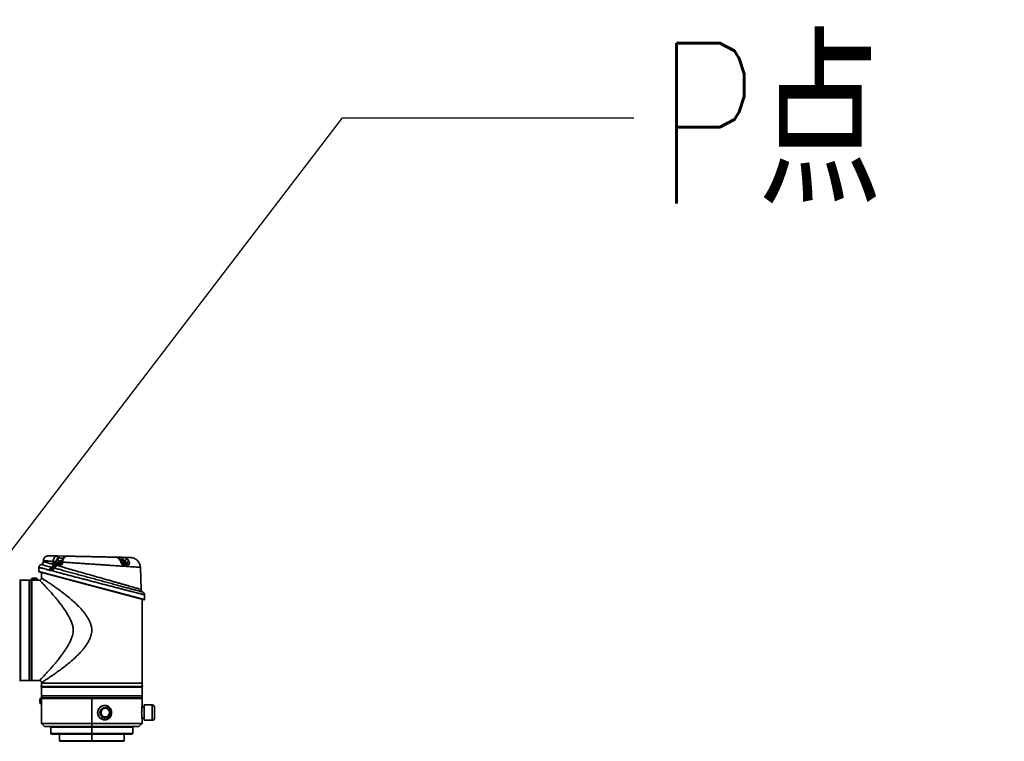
# Model space of a CAD drawing. Header units: millimetres. Extents: x 7 to 353, y 110 to 285.
# Tile 29 of 30: x 331 to 353, y 158 to 174. Entities that reach past the tile are written whole.
import ezdxf

# ---------------------------------------------------------------- set-up
doc = ezdxf.new("R2010")
doc.units = ezdxf.units.MM
doc.layers.add('10', color=7, linetype='Continuous')
doc.styles.add('SLDTEXTSTYLE1', font='TXT', dxfattribs={"width": 0.7, "bigfont": 'bigfont'})
doc.dimstyles.new('SLDDIMSTYLE2', dxfattribs={"dimtxt": 0.18, "dimasz": 0.5, "dimexe": 0, "dimexo": 0.0625, "dimgap": 0, "dimtad": 0, "dimtih": 1, "dimtoh": 1, "dimdec": 0, "dimrnd": 1e-09, "dimzin": 0, "dimdsep": 46, "dimtxsty": 'Standard', "dimblk1": 'DOT', "dimblk2": 'DOT', "dimsah": 1, "dimcen": 0.09, "dimadec": 0, "dimazin": 0, "dimtfac": 0.5, "dimtdec": 0, "dimtofl": 0, "dimtmove": 0, "dimatfit": 3, "dimldrblk": 'DOT', "dimfxl": 0, "dimfrac": 2, "dimtolj": 1, "dimtzin": 0, "dimarcsym": 0})

# ---------------------------------------------------------------- blocks, each defined once
blk = doc.blocks.new('_Dot')
at = {"color": 0, "linetype": 'ByBlock', "lineweight": -2}
blk.add_line((-0.5, 0), (-1, 0), dxfattribs=at)
at = {"color": 0, "linetype": 'ByBlock', "const_width": 0.5}
blk.add_lwpolyline([(-0.25, 0, 1), (0.25, 0, 1)], format="xyb", close=True, dxfattribs=at)

msp = doc.modelspace()

# ---------------------------------------------------------------- linework, layer by layer
at = {"color": 7, "linetype": 'Continuous', "lineweight": 35}
for p, q in [((332.311003, 161.873944), (332.519509, 161.869512)), ((332.004907, 161.770144), (332.004215, 161.750338)), ((332.216608, 161.724423), (332.217015, 161.754048)), ((332.252177, 161.673641), (332.288898, 161.669495)), ((332.284326, 161.753276), (332.283902, 161.723643)), ((332.283902, 161.723643), (332.328571, 161.723643)), ((332.286038, 161.712657), (332.405079, 161.712657)), ((332.376207, 161.669495), (332.288898, 161.669495)), ((332.33713, 161.830011), (332.327284, 161.827973)), ((332.328571, 161.723643), (332.327284, 161.827973)), ((332.328571, 161.723643), (332.334503, 161.723643)), ((332.404068, 161.716682), (332.32947, 161.716682)), ((332.333569, 161.719366), (332.395996, 161.719366)), ((332.334503, 161.754857), (332.334503, 161.719366)), ((332.407755, 161.754857), (332.334503, 161.754857)), ((332.359475, 161.762921), (332.359372, 161.763098)), ((332.38817, 161.762921), (332.38817, 161.76657)), ((332.395996, 161.719366), (332.405069, 161.719366)), ((332.403823, 161.76657), (332.403823, 161.762921)), ((332.406261, 161.739437), (332.405682, 161.724605)), ((332.424034, 161.739249), (332.423444, 161.724423)), ((333.595262, 161.846648), (333.72538, 161.843883)), ((333.724193, 161.754857), (333.699963, 161.754857)), ((333.716367, 161.762921), (333.716367, 161.76657)), ((333.718852, 161.719366), (333.78662, 161.719366)), ((333.722747, 161.712657), (333.825254, 161.712657)), ((333.785687, 161.754857), (333.724193, 161.754857)), ((333.790719, 161.716682), (333.724193, 161.716682)), ((333.73202, 161.76657), (333.73202, 161.762921)), ((333.760817, 161.763098), (333.760715, 161.762921)), ((333.784106, 161.755523), (333.784243, 161.766625)), ((333.812582, 161.723643), (333.784243, 161.766625)), ((333.785687, 161.719366), (333.785687, 161.754857)), ((333.785687, 161.723643), (333.812582, 161.723643)), ((333.837785, 161.801682), (333.874495, 161.747124)), ((331.908485, 161.623993), (331.908485, 161.536044)), ((331.908485, 161.536044), (334.211705, 160.923691)), ((334.200445, 160.915051), (331.915114, 161.527404)), ((331.964388, 161.514201), (331.964388, 161.392791)), ((332.204938, 161.546257), (332.167152, 161.55595)), ((332.181989, 161.626938), (332.210277, 161.619075)), ((332.210277, 161.619075), (332.247408, 161.609047)), ((334.137176, 161.143201), (334.120373, 161.624377)), ((331.50598, 161.348069), (331.499448, 161.354601)), ((331.499448, 159.150123), (331.499448, 161.354601)), ((331.69158, 161.348069), (331.50598, 161.348069)), ((331.50598, 159.156655), (331.50598, 161.348069)), ((331.69158, 159.156655), (331.69158, 161.348069)), ((331.696052, 161.303346), (331.69158, 161.303346)), ((331.740775, 161.348069), (331.696052, 161.348069)), ((331.696052, 161.347779), (331.696052, 161.348069)), ((331.696052, 159.156655), (331.696052, 161.347779)), ((331.740775, 161.347779), (331.740775, 161.348069)), ((331.740775, 159.156655), (331.740775, 161.347779)), ((331.741853, 161.343596), (331.740775, 161.343596)), ((331.746365, 161.379088), (331.746365, 161.344981)), ((331.807859, 161.379088), (331.746365, 161.379088)), ((331.807859, 161.346013), (331.751955, 161.346013)), ((331.751955, 161.346013), (331.751955, 159.156655)), ((331.771337, 161.387152), (331.771235, 161.387328)), ((331.800032, 161.387152), (331.800032, 161.3908)), ((331.869352, 161.379088), (331.807859, 161.379088)), ((331.815685, 161.3908), (331.815685, 161.387152)), ((331.844483, 161.387328), (331.844381, 161.387152)), ((331.869352, 161.347743), (331.869352, 161.379088)), ((331.919666, 161.348069), (331.874086, 161.348069)), ((334.170701, 161.086444), (334.170735, 161.086435)), ((334.211403, 161.025415), (334.211557, 161.025375)), ((334.211705, 160.923691), (334.211705, 161.025415)), ((334.155801, 159.097556), (334.155801, 160.927014)), ((331.499448, 159.150123), (331.50598, 159.156655)), ((331.50598, 159.156655), (331.69158, 159.156655)), ((331.69158, 159.201378), (331.696052, 159.201378)), ((331.696052, 159.156655), (331.740775, 159.156655)), ((331.751955, 159.156655), (331.919666, 159.156655)), ((331.964388, 159.111933), (331.964388, 159.097556)), ((331.964388, 159.097556), (334.155801, 159.097556)), ((331.954974, 159.028681), (334.165216, 159.028681)), ((331.957856, 159.017839), (331.964388, 159.011307)), ((331.957856, 159.017839), (334.162334, 159.017839)), ((331.964388, 159.011307), (331.964388, 158.825707)), ((331.964388, 159.011307), (334.155801, 159.011307)), ((334.155801, 159.011307), (334.162334, 159.017839)), ((334.155801, 158.825707), (334.155801, 159.011307)), ((331.928365, 158.717255), (331.932014, 158.717255)), ((331.932014, 158.701602), (331.928365, 158.701602)), ((331.931837, 158.746052), (331.932014, 158.74595)), ((331.931837, 158.709428), (331.940077, 158.709428)), ((331.932014, 158.672906), (331.931837, 158.672804)), ((331.940077, 158.770922), (331.940077, 158.709428)), ((331.940077, 158.770922), (331.972792, 158.770922)), ((331.940077, 158.709428), (331.940077, 158.647934)), ((331.940077, 158.647934), (331.965428, 158.647934)), ((331.964388, 158.825707), (334.155801, 158.825707)), ((331.964388, 158.821235), (331.964388, 158.776512)), ((331.964388, 158.821235), (334.155801, 158.821235)), ((331.964388, 158.776512), (334.155801, 158.776512)), ((333.060095, 158.765332), (331.967187, 158.765332)), ((331.967187, 158.765332), (331.967187, 158.709428)), ((332.009111, 158.825707), (332.009111, 158.821235)), ((333.060095, 158.776512), (333.060095, 158.765332)), ((333.060095, 158.765332), (333.060095, 158.217478)), ((334.155801, 158.765332), (333.060095, 158.765332)), ((334.111079, 158.821235), (334.111079, 158.825707)), ((334.155801, 158.765332), (334.144621, 158.776512)), ((334.155801, 158.776512), (334.155801, 158.821235)), ((334.155801, 158.590913), (334.155801, 158.765332)), ((331.964388, 158.631163), (331.964388, 158.217478)), ((333.339341, 158.611038), (333.338476, 158.611038)), ((333.347736, 158.558489), (333.347446, 158.558489)), ((333.353523, 158.551781), (333.347446, 158.551781)), ((333.394843, 158.545875), (333.395133, 158.545875)), ((333.399983, 158.555208), (333.41126, 158.591112)), ((333.49301, 158.456745), (333.490173, 158.456745)), ((334.200524, 158.577125), (334.15424, 158.577125)), ((334.379415, 158.624455), (334.200524, 158.624455)), ((334.200524, 158.624455), (334.200524, 158.289035)), ((334.379415, 158.289035), (334.379415, 158.624455)), ((334.424138, 158.579732), (334.424138, 158.333757)), ((331.964388, 158.217478), (332.031472, 158.150394)), ((331.964388, 158.217478), (333.060095, 158.217478)), ((333.060095, 158.217478), (334.155801, 158.217478)), ((333.060095, 158.150394), (333.060095, 158.217478)), ((333.267464, 158.321581), (333.266599, 158.321581)), ((333.295263, 158.358282), (333.268354, 158.322378)), ((333.303175, 158.373492), (333.303464, 158.373492)), ((333.338476, 158.302451), (333.339341, 158.302451)), ((333.347446, 158.361709), (333.353523, 158.361709)), ((333.347446, 158.355001), (333.347736, 158.355001)), ((334.088717, 158.150394), (334.155801, 158.217478)), ((334.200524, 158.336365), (334.154239, 158.336365)), ((334.155801, 158.217478), (334.155801, 158.322577)), ((334.200524, 158.289035), (334.379415, 158.289035)), ((333.060095, 158.150394), (332.031472, 158.150394)), ((332.16564, 158.139214), (332.16564, 157.998337)), ((333.060095, 158.139214), (332.16564, 158.139214)), ((332.16564, 157.998337), (332.176821, 157.987156)), ((332.16564, 157.998337), (333.060095, 157.998337)), ((334.088717, 158.150394), (333.060095, 158.150394)), ((333.060095, 158.150394), (333.060095, 158.139214)), ((333.060095, 158.139214), (333.060095, 157.998337)), ((333.954549, 158.139214), (333.060095, 158.139214)), ((333.060095, 157.998337), (333.954549, 157.998337)), ((333.060095, 157.987156), (333.060095, 157.998337)), ((333.943369, 157.987156), (333.954549, 157.998337)), ((333.954549, 157.998337), (333.954549, 158.139214)), ((333.060095, 157.987156), (332.176821, 157.987156)), ((332.355712, 157.987156), (332.355712, 157.841807)), ((332.355712, 157.841807), (332.366893, 157.830627)), ((332.355712, 157.841807), (333.060095, 157.841807)), ((333.060095, 157.830627), (332.366893, 157.830627)), ((333.943369, 157.987156), (333.060095, 157.987156)), ((333.060095, 157.987156), (333.060095, 157.841807)), ((333.060095, 157.830627), (333.060095, 157.841807)), ((333.060095, 157.841807), (333.764478, 157.841807)), ((333.753297, 157.830627), (333.060095, 157.830627)), ((333.753297, 157.830627), (333.764478, 157.841807)), ((333.764478, 157.841807), (333.764478, 157.987156))]:
    msp.add_line(p, q, dxfattribs=at)
at = {"color": 7, "linetype": 'Continuous', "lineweight": 35, "flags": 128}
for points in [[(332.311003, 161.873944), (332.316164, 161.873007), (332.321099, 161.870452), (332.325626, 161.866374), (332.329578, 161.860923), (332.332807, 161.8543), (332.335196, 161.84675), (332.336655, 161.838553), (332.33713, 161.830011)], [(332.477569, 161.860732), (332.482394, 161.862224), (332.488739, 161.862433)], [(333.690667, 161.744848), (333.697083, 161.744919), (333.702182, 161.74405), (333.705748, 161.742278), (333.707509, 161.739998)], [(331.967187, 158.765332), (331.971881, 158.770013), (331.975569, 158.773692)], [(333.193824, 158.423411), (333.191063, 158.441203), (333.191222, 158.473839)], [(333.41126, 158.591112), (333.378123, 158.60491), (333.342759, 158.610098), (333.307224, 158.606373), (333.273583, 158.593953), (333.24379, 158.573558), (333.219577, 158.546375), (333.202352, 158.513983), (333.193115, 158.478264), (333.192403, 158.441295), (333.200258, 158.405223), (333.216223, 158.372146), (333.23937, 158.343985), (333.268354, 158.322378)], [(333.445321, 158.456745), (333.441243, 158.484757), (333.42937, 158.51028), (333.410758, 158.531047), (333.387061, 158.545211), (333.360383, 158.551515), (333.333097, 158.549398), (333.307625, 158.539048), (333.286231, 158.521386), (333.270817, 158.497979), (333.262751, 158.470909), (333.262751, 158.44258), (333.270817, 158.41551), (333.286231, 158.392104), (333.307625, 158.374441), (333.333097, 158.364092), (333.360383, 158.361975), (333.387061, 158.368279), (333.410758, 158.382443), (333.42937, 158.403209), (333.441243, 158.428733), (333.445321, 158.456745)], [(333.268354, 158.322378), (333.301491, 158.308579), (333.336854, 158.303392), (333.372389, 158.307116), (333.406031, 158.319537), (333.435824, 158.339931), (333.460036, 158.367115), (333.477262, 158.399507), (333.486499, 158.435226), (333.487211, 158.472195), (333.479356, 158.508266), (333.463391, 158.541344), (333.440244, 158.569504), (333.42617, 158.581374)], [(333.394843, 158.545875), (333.368668, 158.556089), (333.347446, 158.558489)], [(333.267464, 158.321581), (333.238308, 158.343317), (333.237943, 158.343667)], [(333.303175, 158.373492), (333.330191, 158.363403), (333.347446, 158.361709)]]:
    msp.add_lwpolyline(points, dxfattribs=at)
at = {"color": 7, "linetype": 'Continuous', "lineweight": 35}
for centre, radius, start, end in [((332.280397, 161.824363), 0.047026, 4.4031999, 80.6044366), ((331.937183, 161.752993), 0.067084, 287.8079821, 357.7229408), ((332.151084, 161.694501), 0.074296, 294.5802107, 354.7400213), ((332.179758, 161.68588), 0.073446, 294.5524007, 350.4069609), ((332.23972, 160.815478), 0.909239, 87.2148003, 91.4565418), ((332.212271, 161.677628), 0.077058, 297.1280256, 353.9419154), ((332.291114, 161.674051), 0.038939, 97.4901382, 180.6035432), ((332.323322, 161.719366), 0.006708, 270, 336.4218215), ((332.342892, 161.723658), 0.014321, 180.060239, 205.3642585), ((332.333569, 161.714893), 0.004472, 90, 156.4218215), ((332.395996, 161.610913), 0.15653, 103.5311722, 113.1323964), ((332.395996, 161.610913), 0.156334, 95.3346898, 103.5099589), ((332.416843, 161.674385), 0.04093, 112.142145, 186.8617742), ((332.395996, 161.589803), 0.173295, 87.4114875, 92.5885125), ((332.412516, 161.524678), 0.200044, 86.8683974, 91.9577537), ((333.651211, 161.792334), 0.018625, 48.0856901, 97.0613518), ((333.724193, 161.610913), 0.156334, 95.3346898, 100.6279776), ((333.724193, 161.589803), 0.173295, 87.4114875, 92.5885125), ((333.715156, 161.676732), 0.036719, 357.3366374, 78.0685759), ((338.956822, 161.699605), 5.233444, 178.4202393, 178.9013411), ((333.724193, 161.610913), 0.156334, 76.4900411, 84.6653102), ((333.724193, 161.610913), 0.15653, 66.8676036, 76.4688278), ((333.840071, 161.739776), 0.061948, 92.1140061, 154.3159984), ((333.78662, 161.714893), 0.004472, 23.5781785, 90), ((333.796868, 161.719366), 0.006708, 203.5781785, 270), ((333.873595, 161.656134), 0.090995, 89.4333536, 132.1066849), ((333.820698, 161.674957), 0.037974, 2.8149702, 83.1090807), ((331.917429, 161.536044), 0.008945, 198.1930729, 255), ((332.212595, 161.558852), 0.074649, 114.2049919, 176.1649884), ((332.242325, 161.550887), 0.075344, 115.1733223, 176.1465521), ((332.282145, 161.539794), 0.077476, 116.6383042, 175.2151868), ((331.491542, 161.346695), 0.011181, 45, 105.2260988), ((331.807859, 161.235144), 0.15653, 103.5311722, 113.1323964), ((331.807859, 161.235144), 0.156334, 95.3346898, 103.5099589), ((331.807859, 161.214033), 0.173295, 87.4114875, 92.5885125), ((331.807859, 161.235144), 0.156334, 76.4900411, 84.6653102), ((331.807859, 161.235144), 0.15653, 66.8676036, 76.4688278), ((334.204219, 161.145542), 0.067084, 182.0233085, 240.3891126), ((334.20276, 160.923691), 0.008945, 255, 0), ((331.491542, 159.158029), 0.011181, 254.7739012, 315), ((331.751955, 159.179017), 0.022361, 240, 270), ((331.696057, 159.099154), 0.268336, 344.7739012, 359.6588065), ((334.424133, 159.099154), 0.268336, 180.3411935, 195.2260988), ((331.965762, 159.025745), 0.011181, 164.7739012, 225), ((334.154428, 159.025745), 0.011181, 315, 15.2260988), ((332.084021, 158.709428), 0.156334, 166.4900411, 174.6653102), ((332.084021, 158.709428), 0.156334, 185.3346898, 193.5099589), ((332.084021, 158.709428), 0.15653, 156.8676036, 166.4688278), ((332.105114, 158.709429), 0.173277, 177.4113866, 180.0001742), ((332.105114, 158.709428), 0.173277, 179.9998258, 182.5886134), ((332.084021, 158.709428), 0.15653, 193.5311722, 203.1323964), ((333.348698, 158.456173), 0.111526, 62.6228806, 241.3713386), ((333.349423, 158.455847), 0.11022, 62.9906806, 241.0035386), ((333.349282, 158.455923), 0.100964, 62.9906806, 241.0035386), ((333.350447, 158.456394), 0.095433, 91.8017034, 240.3075821), ((333.346548, 158.457317), 0.111526, 242.6228806, 61.3713386), ((333.346048, 158.457642), 0.11022, 242.9906806, 61.0035386), ((333.339369, 158.466484), 0.144546, 60.1943398, 106.8869229), ((333.34619, 158.457567), 0.100964, 242.9906806, 61.0035386), ((333.335568, 158.459775), 0.154635, 358.8770432, 89.1370112), ((333.33476, 158.454495), 0.15543, 271.1566285, 0.8293171), ((333.338408, 158.466183), 0.144855, 60.2201452, 89.9729986), ((333.334521, 158.457272), 0.154896, 271.7832408, 53.532406), ((333.344443, 158.457068), 0.102112, 271.6857239, 60.4235615), ((333.393208, 158.557462), 0.007141, 331.416296, 341.5964543), ((334.379415, 158.579732), 0.044723, 0, 90), ((333.26675, 158.323273), 0.001836, 292.871999, 330.8285587), ((333.287941, 158.363697), 0.009107, 323.5131749, 332.1578611), ((334.379415, 158.333757), 0.044723, 270, 0), ((332.15446, 158.139214), 0.011181, 0, 90), ((333.96573, 158.139214), 0.011181, 90, 180)]:
    msp.add_arc(centre, radius, start, end, dxfattribs=at)
for points, knots in [([(332.119022, 161.878024), (332.10504, 161.876851), (332.083543, 161.875049), (332.057402, 161.861886), (332.03928, 161.848079), (332.024478, 161.830761), (332.009869, 161.8054), (332.006862, 161.784037), (332.004907, 161.770144)], [0, 0, 0, 0, 0.239644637, 0.368481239, 0.5, 0.631518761, 0.760355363, 1, 1, 1, 1]), ([(332.119022, 161.878024), (332.119954, 161.878004), (332.121824, 161.877964), (332.136917, 161.877644), (332.160544, 161.877141), (332.193401, 161.876443), (332.234948, 161.87556), (332.275422, 161.8747), (332.302534, 161.874124), (332.311003, 161.873944)], [0, 0, 0, 0, 0.154986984, 0.310811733, 0.466136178, 0.620958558, 0.774999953, 0.929723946, 1, 1, 1, 1]), ([(332.217043, 161.754054), (332.217043, 161.754055), (332.217442, 161.767909), (332.22171, 161.795698), (332.237835, 161.831822), (332.260844, 161.858704), (332.279366, 161.866903), (332.288074, 161.870757)], [0, 0, 0, 0, 0.000008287, 0.256894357, 0.513316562, 0.771219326, 1, 1, 1, 1]), ([(332.288074, 161.870757), (332.295563, 161.872435), (332.303053, 161.874112), (332.311009, 161.873943), (332.31101, 161.873943)], [0, 0, 0, 0, 0.999955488, 1, 1, 1, 1]), ([(332.47779, 161.860177), (332.472179, 161.857466), (332.459228, 161.851208), (332.441857, 161.834974), (332.425722, 161.812939), (332.413886, 161.786014), (332.407593, 161.760808), (332.406872, 161.744991), (332.406618, 161.739416)], [0, 0, 0, 0, 0.1329313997, 0.3068537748, 0.4971674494, 0.6940482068, 0.8921521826, 1, 1, 1, 1]), ([(332.488739, 161.862433), (332.479241, 161.856146), (332.460203, 161.843543), (332.438524, 161.808292), (332.427204, 161.771697), (332.424509, 161.747908), (332.424085, 161.739258), (332.424085, 161.739258)], [0, 0, 0, 0, 0.280519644, 0.562301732, 0.840998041, 0.999991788, 1, 1, 1, 1]), ([(332.50805, 161.86847), (332.502946, 161.868087), (332.492349, 161.867292), (332.482552, 161.862696), (332.477474, 161.860314)], [0, 0, 0, 0, 0.481688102, 1, 1, 1, 1]), ([(332.516318, 161.86958), (332.516318, 161.86958), (332.512208, 161.869667), (332.503342, 161.868736), (332.493662, 161.864558), (332.488739, 161.862433)], [0, 0, 0, 0, 0.000029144, 0.491402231, 1, 1, 1, 1]), ([(332.516314, 161.86958), (332.527851, 161.869335), (332.564549, 161.868555), (332.629601, 161.867172), (332.721388, 161.865221), (332.826299, 161.862992), (332.943248, 161.860506), (333.060611, 161.858012), (333.1763, 161.855553), (333.28848, 161.853169), (333.397245, 161.850857), (333.501342, 161.848645), (333.563978, 161.847313), (333.595266, 161.846648)], [0, 0, 0, 0, 0.035508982, 0.112955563, 0.190115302, 0.291998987, 0.393817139, 0.494663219, 0.594459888, 0.694142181, 0.792894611, 0.896549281, 1, 1, 1, 1]), ([(331.957921, 161.688737), (331.956211, 161.688374), (331.948096, 161.686651), (331.935351, 161.67901), (331.921106, 161.665361), (331.911579, 161.647044), (331.907523, 161.632109), (331.908614, 161.624204), (331.908671, 161.623793)], [0, 0, 0, 0, 0.059686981, 0.283205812, 0.494998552, 0.727226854, 0.98579167, 1, 1, 1, 1]), ([(331.958035, 161.688258), (331.95762, 161.688372), (331.956136, 161.688778), (331.967595, 161.685638), (331.991862, 161.678989), (332.030024, 161.668534), (332.079994, 161.65485), (332.131973, 161.640622), (332.168756, 161.630559), (332.181989, 161.626938)], [0, 0, 0, 0, 0.065650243, 0.234804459, 0.403407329, 0.570741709, 0.738609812, 0.905965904, 1, 1, 1, 1]), ([(332.005478, 161.750294), (332.005114, 161.750398), (332.002605, 161.751114), (332.020075, 161.746132), (332.064472, 161.733474), (332.132854, 161.713978), (332.194328, 161.696453), (332.225068, 161.68769)], [0, 0, 0, 0, 0.042051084, 0.289149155, 0.536264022, 0.768118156, 1, 1, 1, 1]), ([(332.217008, 161.754049), (332.199213, 161.755352), (332.164131, 161.75792), (332.120429, 161.761186), (332.075933, 161.764558), (332.037259, 161.767542), (332.009879, 161.769728), (332.006549, 161.770007), (332.004907, 161.770144)], [0, 0, 0, 0, 0.134972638, 0.26610247, 0.393395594, 0.601046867, 0.803238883, 1, 1, 1, 1]), ([(332.225068, 161.68769), (332.223728, 161.690367), (332.219975, 161.697867), (332.216947, 161.71074), (332.216699, 161.720756), (332.216608, 161.724423)], [0, 0, 0, 0, 0.2602214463, 0.7291632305, 1, 1, 1, 1]), ([(332.225068, 161.68769), (332.232741, 161.681708), (332.241371, 161.67498), (332.251099, 161.673774), (332.252177, 161.673641)], [0, 0, 0, 0, 0.88915138, 1, 1, 1, 1]), ([(332.283902, 161.723643), (332.283822, 161.722904), (332.283598, 161.720834), (332.283508, 161.71775), (332.283813, 161.714968), (332.284576, 161.713052), (332.285556, 161.712788), (332.286038, 161.712657)], [0, 0, 0, 0, 0.118460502, 0.331981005, 0.55629096, 0.781627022, 1, 1, 1, 1]), ([(332.327284, 161.827973), (332.321942, 161.825506), (332.310576, 161.820256), (332.296671, 161.803065), (332.286617, 161.77994), (332.285115, 161.762164), (332.284364, 161.753274)], [0, 0, 0, 0, 0.2288828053, 0.4870183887, 0.743475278, 1, 1, 1, 1]), ([(332.288898, 161.669495), (332.320664, 161.660441), (332.384707, 161.642187), (332.50598, 161.607625), (332.651664, 161.566112), (332.822595, 161.517414), (332.972929, 161.474593), (333.095331, 161.439733), (333.187954, 161.413357), (333.279412, 161.387315), (333.369981, 161.361529), (333.459272, 161.336109), (333.545482, 161.311569), (333.62718, 161.288315), (333.704741, 161.266241), (333.778378, 161.245285), (333.84598, 161.226048), (333.906534, 161.208818), (333.960584, 161.193439), (334.008627, 161.179771), (334.061922, 161.164609), (334.100981, 161.153497), (334.124841, 161.14671), (334.135391, 161.143709), (334.136611, 161.143362), (334.137176, 161.143201)], [0, 0, 0, 0, 0.052583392, 0.106014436, 0.175617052, 0.247108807, 0.319077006, 0.356101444, 0.393125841, 0.429747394, 0.466368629, 0.50406959, 0.541769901, 0.578090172, 0.614409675, 0.6518503, 0.689289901, 0.724509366, 0.759727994, 0.796053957, 0.832379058, 0.900043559, 0.934950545, 0.969857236, 1, 1, 1, 1]), ([(332.437107, 161.826909), (332.427318, 161.827213), (332.40723, 161.827836), (332.374325, 161.828857), (332.350864, 161.829585), (332.33957, 161.829936), (332.33713, 161.830011)], [0, 0, 0, 0, 0.294598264, 0.604574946, 0.914588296, 1, 1, 1, 1]), ([(332.423444, 161.724423), (332.422672, 161.718157), (332.421119, 161.705564), (332.412392, 161.689027), (332.400201, 161.676646), (332.387398, 161.670349), (332.379278, 161.669729), (332.376207, 161.669495)], [0, 0, 0, 0, 0.211363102, 0.424721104, 0.642671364, 0.864827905, 1, 1, 1, 1]), ([(332.38817, 161.76657), (332.388097, 161.766633), (332.38795, 161.766759), (332.386803, 161.766839), (332.385115, 161.766823), (332.383228, 161.766723), (332.381973, 161.766614), (332.381461, 161.76657)], [0, 0, 0, 0, 0.2139725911, 0.4279909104, 0.6409962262, 0.8535647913, 1, 1, 1, 1]), ([(332.405675, 161.724621), (332.405557, 161.723262), (332.405315, 161.720487), (332.404153, 161.716755), (332.402616, 161.713692), (332.401137, 161.711967), (332.401058, 161.711923), (332.401019, 161.711901)], [0, 0, 0, 0, 0.172548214, 0.352507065, 0.55159686, 0.785821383, 1, 1, 1, 1]), ([(332.410531, 161.76657), (332.409781, 161.766633), (332.40828, 161.766759), (332.406274, 161.766839), (332.40476, 161.766823), (332.403943, 161.766723), (332.403858, 161.766614), (332.403823, 161.76657)], [0, 0, 0, 0, 0.213972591, 0.42799091, 0.640996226, 0.853564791, 1, 1, 1, 1]), ([(332.406493, 161.739424), (332.406425, 161.739443), (332.406162, 161.739515), (332.407798, 161.739559), (332.411362, 161.739548), (332.416774, 161.739453), (332.421615, 161.739325), (332.424035, 161.73926)], [0, 0, 0, 0, 0.080775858, 0.310581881, 0.540387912, 0.770193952, 1, 1, 1, 1]), ([(334.120373, 161.624377), (334.118609, 161.624513), (334.115103, 161.624783), (334.086883, 161.626864), (334.04594, 161.629793), (333.9958, 161.633319), (333.941898, 161.637058), (333.879351, 161.641343), (333.814911, 161.645712), (333.75036, 161.650067), (333.687538, 161.654284), (333.618395, 161.658901), (333.543036, 161.66391), (333.47511, 161.668414), (333.416529, 161.672302), (333.368353, 161.675497), (333.317109, 161.678894), (333.26748, 161.682184), (333.218726, 161.68542), (333.169737, 161.688673), (333.1151, 161.692303), (333.052078, 161.696499), (332.987664, 161.700796), (332.926363, 161.704897), (332.874913, 161.708362), (332.821717, 161.711948), (332.765961, 161.715714), (332.707548, 161.71968), (332.628226, 161.725096), (332.531347, 161.731744), (332.458976, 161.736805), (332.424043, 161.739249)], [0, 0, 0, 0, 0.0591883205, 0.1176697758, 0.1772730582, 0.2221443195, 0.266424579, 0.3104069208, 0.3556255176, 0.3883875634, 0.4225218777, 0.4580278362, 0.4949047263, 0.5330099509, 0.553479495, 0.5751009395, 0.5978738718, 0.6214589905, 0.6401039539, 0.6611613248, 0.6846301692, 0.7101989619, 0.7417914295, 0.7670578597, 0.7890282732, 0.8084139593, 0.8365195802, 0.8626982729, 0.8869507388, 0.9454325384, 1, 1, 1, 1]), ([(333.663636, 161.806142), (333.663146, 161.806641), (333.655791, 161.814125), (333.642127, 161.825479), (333.626105, 161.836602), (333.615353, 161.842197), (333.606321, 161.84534), (333.599873, 161.846384), (333.596996, 161.846584), (333.596106, 161.846624), (333.595685, 161.846638), (333.595444, 161.846644), (333.595323, 161.846647), (333.595262, 161.846648), (333.595261, 161.846648), (333.595261, 161.846648)], [0, 0, 0, 0, 0.0204250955, 0.3065381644, 0.5805381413, 0.7909154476, 0.9114399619, 0.9717007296, 0.9866050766, 0.9932963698, 0.9966378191, 0.9983109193, 0.9999901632, 0.9999967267, 1, 1, 1, 1]), ([(333.648921, 161.810818), (333.640165, 161.818895), (333.622729, 161.834978), (333.604311, 161.844904), (333.597213, 161.846607), (333.595261, 161.846648), (333.595261, 161.846648)], [0, 0, 0, 0, 0.377264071, 0.751190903, 0.999989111, 1, 1, 1, 1]), ([(333.690667, 161.744848), (333.681619, 161.763755), (333.669687, 161.788689), (333.652964, 161.80651), (333.648921, 161.810818)], [0, 0, 0, 0, 0.758261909, 1, 1, 1, 1]), ([(333.72434, 161.799951), (333.714805, 161.80026), (333.695734, 161.800877), (333.674246, 161.801572), (333.665729, 161.801848), (333.663323, 161.801926)], [0, 0, 0, 0, 0.417784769, 0.83556371, 1, 1, 1, 1]), ([(333.707345, 161.739896), (333.706622, 161.741776), (333.701483, 161.755135), (333.688053, 161.777367), (333.673728, 161.797785), (333.664148, 161.805466), (333.66344, 161.806033)], [0, 0, 0, 0, 0.072409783, 0.514463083, 0.964137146, 1, 1, 1, 1]), ([(333.751835, 161.675026), (333.749432, 161.675172), (333.742012, 161.675624), (333.734357, 161.679733), (333.724308, 161.687415), (333.713658, 161.698975), (333.700602, 161.721094), (333.694026, 161.736817), (333.690667, 161.744848)], [0, 0, 0, 0, 0.090306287, 0.278962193, 0.282616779, 0.495434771, 0.742292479, 1, 1, 1, 1]), ([(333.725821, 161.712233), (333.725897, 161.712205), (333.726107, 161.712125), (333.725113, 161.712671), (333.722811, 161.714653), (333.719785, 161.717997), (333.716025, 161.723193), (333.711514, 161.730894), (333.708991, 161.736649), (333.70752, 161.740003)], [0, 0, 0, 0, 0.058762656, 0.162536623, 0.272316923, 0.384338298, 0.527952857, 0.724888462, 1, 1, 1, 1]), ([(333.716367, 161.76657), (333.716294, 161.766633), (333.716147, 161.766759), (333.715, 161.766839), (333.713312, 161.766823), (333.711425, 161.766723), (333.71017, 161.766614), (333.709658, 161.76657)], [0, 0, 0, 0, 0.213972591, 0.42799091, 0.640996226, 0.853564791, 1, 1, 1, 1]), ([(333.784243, 161.766625), (333.77953, 161.773035), (333.770392, 161.785465), (333.74896, 161.797451), (333.7324, 161.799133), (333.72434, 161.799951)], [0, 0, 0, 0, 0.353439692, 0.685321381, 1, 1, 1, 1]), ([(333.725367, 161.843883), (333.725368, 161.843883), (333.740046, 161.843571), (333.769535, 161.840384), (333.808897, 161.826616), (333.828209, 161.809948), (333.837785, 161.801682)], [0, 0, 0, 0, 0.0000099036, 0.3271632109, 0.6663635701, 1, 1, 1, 1]), ([(333.725378, 161.843883), (333.748197, 161.843398), (333.793676, 161.842431), (333.849991, 161.841234), (333.892934, 161.840322), (333.898745, 161.840198), (333.901647, 161.840137)], [0, 0, 0, 0, 0.211689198, 0.421909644, 0.711321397, 1, 1, 1, 1]), ([(333.738728, 161.76657), (333.737978, 161.766633), (333.736477, 161.766759), (333.734471, 161.766839), (333.732957, 161.766823), (333.73214, 161.766723), (333.732055, 161.766614), (333.73202, 161.76657)], [0, 0, 0, 0, 0.2139725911, 0.4279909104, 0.6409962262, 0.8535647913, 1, 1, 1, 1]), ([(333.858627, 161.676822), (333.838829, 161.676496), (333.805099, 161.67594), (333.767405, 161.675293), (333.751835, 161.675026)], [0, 0, 0, 0, 0.586938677, 1, 1, 1, 1]), ([(333.825254, 161.712657), (333.825639, 161.712751), (333.826088, 161.712862), (333.826328, 161.713639), (333.825809, 161.715123), (333.823106, 161.717871), (333.818551, 161.720884), (333.814582, 161.722718), (333.812582, 161.723643)], [0, 0, 0, 0, 0.106705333, 0.124917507, 0.279136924, 0.478175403, 0.737038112, 1, 1, 1, 1]), ([(333.874495, 161.747124), (333.876875, 161.741082), (333.88195, 161.7282), (333.883561, 161.708717), (333.87973, 161.691533), (333.871435, 161.68047), (333.863501, 161.677059), (333.859303, 161.676855), (333.858627, 161.676822)], [0, 0, 0, 0, 0.197790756, 0.421696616, 0.627276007, 0.817958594, 0.970678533, 1, 1, 1, 1]), ([(334.120373, 161.624377), (334.119231, 161.637565), (334.116883, 161.664672), (334.103852, 161.704568), (334.083275, 161.742761), (334.054956, 161.776807), (334.020526, 161.804659), (333.982055, 161.824712), (333.941985, 161.837197), (333.914849, 161.839175), (333.901647, 161.840137)], [0, 0, 0, 0, 0.117114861, 0.240736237, 0.369110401, 0.5, 0.630889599, 0.759263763, 0.882885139, 1, 1, 1, 1]), ([(332.138114, 161.563845), (332.124612, 161.567401), (332.087101, 161.577281), (332.034154, 161.591243), (331.983306, 161.604663), (331.944516, 161.614909), (331.91988, 161.621419), (331.908267, 161.62449), (331.909744, 161.6241), (331.910148, 161.623993)], [0, 0, 0, 0, 0.094333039, 0.262077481, 0.430324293, 0.598049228, 0.766905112, 0.936298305, 1, 1, 1, 1]), ([(332.167152, 161.55595), (332.166863, 161.556023), (332.156921, 161.558513), (332.147379, 161.561218), (332.138114, 161.563845)], [0, 0, 0, 0, 0.029023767, 1, 1, 1, 1]), ([(334.211557, 161.025375), (334.211597, 161.025365), (334.212789, 161.02506), (334.207809, 161.026337), (334.195962, 161.029376), (334.175224, 161.034697), (334.146575, 161.04205), (334.109708, 161.051516), (334.065188, 161.062951), (334.012881, 161.076395), (333.952971, 161.091802), (333.885902, 161.109063), (333.812818, 161.127887), (333.733596, 161.148309), (333.648523, 161.17026), (333.558894, 161.19341), (333.466351, 161.217338), (333.370764, 161.242079), (333.271967, 161.267681), (333.172171, 161.293572), (333.073123, 161.3193), (332.974602, 161.344922), (332.875757, 161.37066), (332.778305, 161.396068), (332.683814, 161.420735), (332.591969, 161.444741), (332.502517, 161.468152), (332.405594, 161.49355), (332.303491, 161.520343), (332.237951, 161.537577), (332.204938, 161.546257)], [0, 0, 0, 0, 0.001158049, 0.035105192, 0.068989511, 0.102874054, 0.137797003, 0.172720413, 0.207815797, 0.242911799, 0.279110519, 0.31531001, 0.351365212, 0.387421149, 0.424597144, 0.461773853, 0.498067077, 0.534360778, 0.571735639, 0.609110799, 0.64480975, 0.680508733, 0.717216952, 0.753924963, 0.789522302, 0.825119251, 0.861744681, 0.898369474, 0.948809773, 1, 1, 1, 1]), ([(332.247408, 161.609047), (332.279429, 161.600293), (332.343473, 161.582785), (332.451102, 161.553389), (332.564259, 161.522508), (332.68166, 161.490493), (332.803719, 161.457234), (332.929069, 161.423107), (333.056025, 161.388569), (333.183718, 161.353857), (333.310524, 161.319415), (333.434829, 161.285675), (333.554138, 161.253315), (333.666692, 161.222808), (333.771245, 161.194488), (333.865805, 161.168889), (333.948904, 161.146404), (334.020109, 161.127146), (334.078409, 161.111385), (334.123214, 161.099275), (334.153808, 161.091008), (334.172738, 161.085894), (334.171316, 161.086278), (334.170701, 161.086444)], [0, 0, 0, 0, 0.0513134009, 0.1026300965, 0.1510773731, 0.1996822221, 0.2481356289, 0.2965669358, 0.3451482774, 0.3935805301, 0.4426891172, 0.491953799, 0.541057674, 0.5897000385, 0.6385009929, 0.6871347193, 0.7343369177, 0.7816947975, 0.8288887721, 0.8743469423, 0.9199535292, 0.9654076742, 1, 1, 1, 1]), ([(331.751955, 161.346013), (331.751487, 161.346004), (331.74852, 161.345944), (331.745031, 161.345122), (331.742316, 161.343819), (331.741853, 161.343596)], [0, 0, 0, 0, 0.134663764, 0.852463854, 1, 1, 1, 1]), ([(331.800032, 161.3908), (331.799959, 161.390864), (331.799812, 161.39099), (331.798665, 161.39107), (331.796977, 161.391054), (331.79509, 161.390954), (331.793836, 161.390845), (331.793324, 161.3908)], [0, 0, 0, 0, 0.213972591, 0.42799091, 0.640996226, 0.853564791, 1, 1, 1, 1]), ([(331.874086, 161.348017), (331.874321, 161.348031), (331.87524, 161.348087), (331.869035, 161.347707), (331.856115, 161.347038), (331.837254, 161.346344), (331.82016, 161.346038), (331.810253, 161.346018), (331.807859, 161.346013)], [0, 0, 0, 0, 0.07353111, 0.287756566, 0.502129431, 0.716852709, 0.931583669, 1, 1, 1, 1]), ([(331.822394, 161.3908), (331.821643, 161.390864), (331.820143, 161.39099), (331.818137, 161.39107), (331.816622, 161.391054), (331.815805, 161.390954), (331.81572, 161.390845), (331.815685, 161.3908)], [0, 0, 0, 0, 0.213972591, 0.42799091, 0.640996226, 0.853564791, 1, 1, 1, 1]), ([(331.919666, 161.348069), (331.924144, 161.348454), (331.93295, 161.349213), (331.94489, 161.35515), (331.95507, 161.364341), (331.962804, 161.377197), (331.963854, 161.387533), (331.964388, 161.392791)], [0, 0, 0, 0, 0.191351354, 0.376216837, 0.559041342, 0.775652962, 1, 1, 1, 1]), ([(331.919666, 161.348069), (331.920862, 161.346844), (331.923277, 161.344373), (331.942211, 161.324778), (331.971515, 161.294313), (332.009967, 161.253788), (332.057045, 161.203526), (332.108842, 161.147019), (332.166935, 161.082267), (332.223311, 161.017403), (332.277482, 160.953006), (332.33067, 160.887648), (332.383145, 160.820137), (332.436026, 160.748234), (332.483912, 160.678826), (332.530403, 160.605508), (332.573345, 160.529634), (332.610948, 160.451335), (332.636065, 160.383472), (332.649688, 160.328953), (332.656279, 160.289889), (332.657164, 160.264549), (332.65759, 160.252362)], [0, 0, 0, 0, 0.061971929, 0.125081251, 0.186180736, 0.250337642, 0.310680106, 0.375569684, 0.434312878, 0.499869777, 0.548880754, 0.595142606, 0.655054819, 0.700935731, 0.749420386, 0.797644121, 0.844945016, 0.891680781, 0.937482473, 0.959967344, 0.98074656, 1, 1, 1, 1]), ([(331.964388, 161.392791), (331.966015, 161.391764), (331.969278, 161.389703), (331.992658, 161.37486), (332.022676, 161.35562), (332.055736, 161.334233), (332.101375, 161.304369), (332.163, 161.263344), (332.242192, 161.209092), (332.33011, 161.146807), (332.423885, 161.077387), (332.521622, 161.001169), (332.621577, 160.917841), (332.72013, 160.828661), (332.800139, 160.747725), (332.860051, 160.680372), (332.903737, 160.626626), (332.94376, 160.571431), (332.981129, 160.512037), (333.013207, 160.450913), (333.038787, 160.386175), (333.056412, 160.320308), (333.058878, 160.274803), (333.060095, 160.252362)], [0, 0, 0, 0, 0.061551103, 0.123476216, 0.165170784, 0.207303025, 0.249976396, 0.311818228, 0.374953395, 0.437092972, 0.499950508, 0.562723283, 0.62496262, 0.688903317, 0.749978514, 0.78220371, 0.812504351, 0.844553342, 0.875026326, 0.907903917, 0.938214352, 0.969529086, 1, 1, 1, 1]), ([(334.210316, 161.025509), (334.210481, 161.026762), (334.211432, 161.033981), (334.207974, 161.046424), (334.201545, 161.060738), (334.193111, 161.071573), (334.1844, 161.079243), (334.176986, 161.084084), (334.172485, 161.086111), (334.170884, 161.086832)], [0, 0, 0, 0, 0.048904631, 0.281735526, 0.482991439, 0.658422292, 0.808604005, 0.931942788, 1, 1, 1, 1]), ([(332.65759, 160.252362), (332.656591, 160.23366), (332.654467, 160.193929), (332.641936, 160.143258), (332.627736, 160.099198), (332.613592, 160.062413), (332.592639, 160.014615), (332.563369, 159.956975), (332.525056, 159.890684), (332.481849, 159.822884), (332.435615, 159.755915), (332.382792, 159.684125), (332.330433, 159.616782), (332.277318, 159.55152), (332.223075, 159.487043), (332.166545, 159.422012), (332.108342, 159.357155), (332.056546, 159.30066), (332.014748, 159.256044), (331.983791, 159.223334), (331.961085, 159.199565), (331.94, 159.177657), (331.923242, 159.160315), (331.92085, 159.157868), (331.919666, 159.156655)], [0, 0, 0, 0, 0.029540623, 0.06275418, 0.082265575, 0.103216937, 0.125655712, 0.165999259, 0.207683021, 0.250952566, 0.299510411, 0.345307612, 0.405036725, 0.451219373, 0.50028009, 0.566081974, 0.62503262, 0.689916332, 0.75026081, 0.793342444, 0.835008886, 0.8753878, 0.938256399, 1, 1, 1, 1]), ([(333.060095, 160.252362), (333.059072, 160.231667), (333.056963, 160.189012), (333.043612, 160.13613), (333.028758, 160.093028), (333.014814, 160.059559), (332.998384, 160.025543), (332.97589, 159.984489), (332.945837, 159.936591), (332.906793, 159.882244), (332.862531, 159.827256), (332.80108, 159.757922), (332.720197, 159.676107), (332.621635, 159.586935), (332.521637, 159.503562), (332.423894, 159.427342), (332.330122, 159.357924), (332.251944, 159.302541), (332.189087, 159.259214), (332.139614, 159.225796), (332.087431, 159.191163), (332.037063, 159.158341), (331.995579, 159.131719), (331.969289, 159.115029), (331.966019, 159.112963), (331.964388, 159.111933)], [0, 0, 0, 0, 0.028101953, 0.05792048, 0.073672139, 0.090065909, 0.10715784, 0.124997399, 0.153686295, 0.184016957, 0.216102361, 0.25003793, 0.311021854, 0.375050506, 0.437289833, 0.500059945, 0.562923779, 0.62505595, 0.667323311, 0.708971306, 0.750080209, 0.813854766, 0.876525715, 0.938450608, 1, 1, 1, 1]), ([(331.964388, 159.111933), (331.964002, 159.116411), (331.963244, 159.125217), (331.957307, 159.137157), (331.948116, 159.147337), (331.93526, 159.155072), (331.924924, 159.156121), (331.919666, 159.156655)], [0, 0, 0, 0, 0.191351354, 0.376216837, 0.559041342, 0.775652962, 1, 1, 1, 1]), ([(331.928365, 158.723963), (331.928292, 158.723084), (331.928148, 158.721333), (331.928085, 158.719107), (331.928148, 158.717566), (331.928292, 158.717359), (331.928365, 158.717255)], [0, 0, 0, 0, 0.250654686, 0.499773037, 0.749116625, 1, 1, 1, 1]), ([(331.928365, 158.701602), (331.928292, 158.701498), (331.928148, 158.701292), (331.928085, 158.699752), (331.928148, 158.697526), (331.928292, 158.695773), (331.928365, 158.694893)], [0, 0, 0, 0, 0.250654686, 0.499773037, 0.749116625, 1, 1, 1, 1]), ([(331.967187, 158.709428), (331.967098, 158.69916), (331.966921, 158.678633), (331.965785, 158.652776), (331.964653, 158.634693), (331.964476, 158.63234), (331.964388, 158.631163)], [0, 0, 0, 0, 0.250220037, 0.500229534, 0.750122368, 1, 1, 1, 1]), ([(333.49301, 158.456745), (333.490809, 158.477385), (333.486407, 158.51867), (333.452473, 158.571035), (333.403403, 158.606106), (333.34395, 158.618516), (333.283515, 158.606189), (333.23213, 158.571189), (333.195661, 158.518816), (333.190862, 158.477459), (333.188458, 158.456745)], [0, 0, 0, 0, 0.124880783, 0.249793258, 0.374746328, 0.499790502, 0.624832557, 0.7497871, 0.874676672, 1, 1, 1, 1]), ([(333.188458, 158.456745), (333.190852, 158.436072), (333.195639, 158.394741), (333.23206, 158.342368), (333.283416, 158.307349), (333.3438, 158.294981), (333.403261, 158.307317), (333.452402, 158.342365), (333.486398, 158.394772), (333.490807, 158.436094), (333.49301, 158.456745)], [0, 0, 0, 0, 0.12507801, 0.250065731, 0.374986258, 0.49988332, 0.624860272, 0.749981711, 0.875055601, 1, 1, 1, 1]), ([(334.155801, 158.590913), (334.155545, 158.588894), (334.155032, 158.584856), (334.151662, 158.553887), (334.148469, 158.509633), (334.147102, 158.456842), (334.14846, 158.404035), (334.151649, 158.359738), (334.155027, 158.328669), (334.155543, 158.32461), (334.155801, 158.322577)], [0, 0, 0, 0, 0.124883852, 0.249787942, 0.374734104, 0.499773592, 0.624827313, 0.749783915, 0.874674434, 1, 1, 1, 1])]:
    msp.add_open_spline(points, degree=3, knots=knots, dxfattribs=at)
msp.add_open_spline([(332.217015, 161.754057), (332.219091, 161.754121), (332.223244, 161.754251), (332.231249, 161.754346), (332.240114, 161.754363), (332.249581, 161.754293), (332.259189, 161.754142), (332.268477, 161.753915), (332.27715, 161.753626), (332.281934, 161.753393), (332.284326, 161.753276)], degree=3, dxfattribs=at)

# ---------------------------------------------------------------- texts
at = {"layer": '10', "insert": (345.391389, 173.060439), "char_height": 3.5, "attachment_point": 1, "style": 'SLDTEXTSTYLE1'}
msp.add_mtext('P点', dxfattribs=at)

# ---------------------------------------------------------------- leaders
at = {"layer": '10'}
msp.add_leader([(330.050764, 160.347929), (338.525, 171.427778), (344.875, 171.427778)], dimstyle='SLDDIMSTYLE2', dxfattribs=at)

doc.saveas('drawing.dxf')
